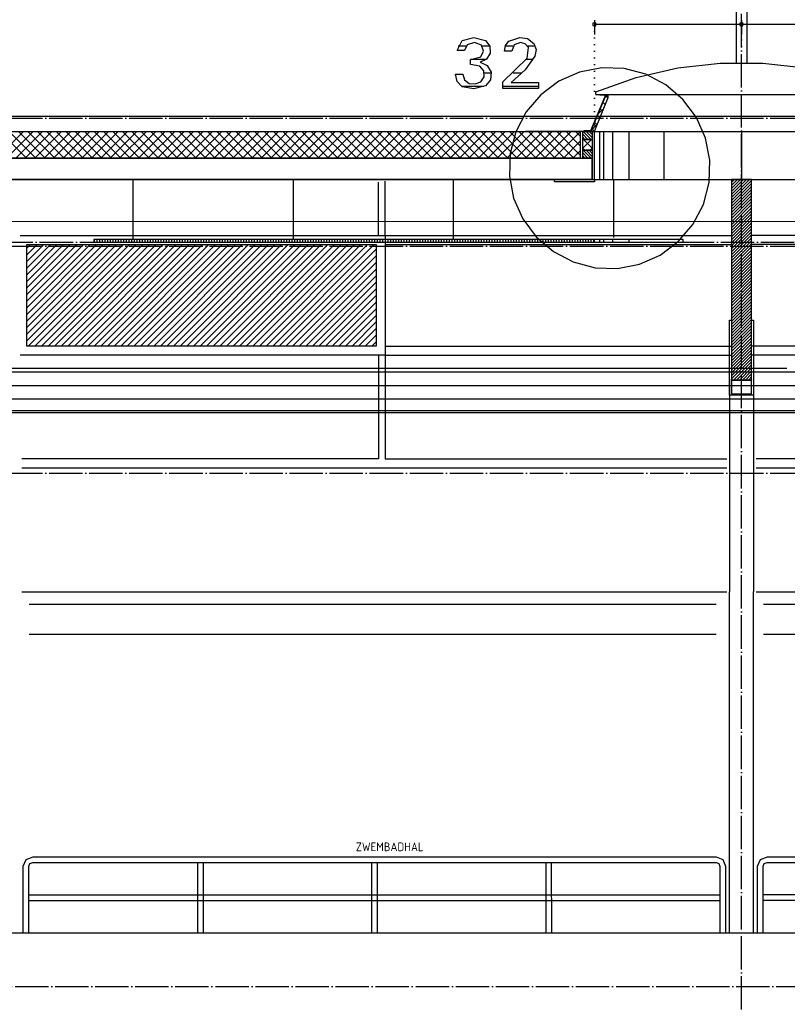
# Model space of a CAD drawing. Extents: x -37450 to 20409, y -12428 to 23550.
# Tile 42 of 55: x -8294 to -2545, y 10764 to 18134. Entities that reach past the tile are written whole.
import ezdxf

# ---------------------------------------------------------------- set-up
doc = ezdxf.new("R2010")
doc.units = 0
doc.header["$MEASUREMENT"] = 0
for name, pattern in [('DASHDOT', [300, 250, -25, 0, -25]), ('DASHED', [75, 50, -25]), ('DOT', [50, 0, -50])]:
    doc.linetypes.add(name, pattern=pattern)
for name, color, linetype in [('LAYER01', 7, 'CONTINUOUS'), ('LAYER05', 7, 'CONTINUOUS'), ('LAYER107', 2, 'DOT'), ('LAYER27', 1, 'CONTINUOUS'), ('LAYER28', 1, 'CONTINUOUS'), ('LAYER31', 3, 'CONTINUOUS'), ('LAYER37', 3, 'CONTINUOUS'), ('LAYER47', 2, 'CONTINUOUS'), ('LAYER49', 2, 'CONTINUOUS'), ('LAYER52', 7, 'DASHED'), ('LAYER56', 2, 'DASHED')]:
    doc.layers.add(name, color=color, linetype=linetype)
doc.styles.get("Standard").update_dxf_attribs({"font": 'isocp.shx'})

msp = doc.modelspace()

# ---------------------------------------------------------------- linework, layer by layer
at = {"layer": 'LAYER01', "color": 1, "linetype": 'DASHDOT'}
for p, q in [((-2887.8151, 8323.49855), (-2887.8151, 21985.49955)), ((-34182.81555, 17396.49965), (20409.1873, 17396.49965)), ((-34182.81555, 16938.49945), (20409.1873, 16938.49945)), ((-34182.81555, 16439.0625), (20409.1873, 16439.0625)), ((-32152.81675, 16467.5003), (20409.1873, 16467.5003)), ((-34182.81555, 14739.4989), (20409.1873, 14739.4989)), ((-33537.8174, 10896.49965), (20409.1873, 10896.49965))]:
    msp.add_line(p, q, dxfattribs=at)
at = {"layer": 'LAYER01', "color": 1, "linetype": 'Continuous'}
for p, q in [((-19564.25325, 17410.40955), (13634.75035, 17410.40955)), ((-19244.81505, 17296.875), (-4095.2526, 17296.875)), ((-4095.2526, 17296.875), (-4095.2526, 17096.875)), ((-4077.25065, 17296.875), (-4095.2526, 17296.875)), ((-4095.2526, 17296.875), (-4095.2526, 17096.8445)), ((-4077.25065, 17096.875), (-4077.25065, 17296.875)), ((-4006.25265, 17296.875), (-4006.25265, 16938.49945)), ((-3988.25075, 17296.875), (-4006.25265, 17296.875)), ((-3988.25075, 16938.49945), (-3988.25075, 17296.875)), ((-4077.25065, 17155.8731), (-4077.25065, 17237.8769)), ((-4077.25065, 17237.8769), (-4006.25265, 17237.8769)), ((-4006.25265, 17237.8769), (-4006.25265, 17155.8731)), ((-4006.25265, 17155.8731), (-4077.25065, 17155.8731)), ((-4095.2526, 17096.8445), (-19244.81505, 17096.8445)), ((-4095.2526, 17096.875), (-4077.25065, 17096.875)), ((-3988.25075, 16938.49945), (-3988.25075, 17096.875)), ((-7444.37715, 16487.50155), (-7444.37715, 16934.877)), ((-6244.37715, 16487.50155), (-6244.37715, 16934.877)), ((-5607.81515, 16517.49725), (-5607.81515, 16916.8747)), ((-5557.8148, 16517.49725), (-5557.8148, 16925.87585)), ((-5044.37675, 16487.50155), (-5044.37675, 16934.877)), ((-4288.2515, 16938.49945), (-3988.25075, 16938.49945)), ((-4288.2515, 16920.5017), (-4288.2515, 16938.49945)), ((-3988.25075, 16920.5017), (-4288.2515, 16920.5017)), ((-4006.25265, 16938.49945), (-3988.25075, 16938.49945)), ((-3988.25075, 16938.49945), (-3988.25075, 16920.5017)), ((-3844.37635, 16502.90525), (-3844.37635, 16938.49945)), ((-2812.81375, 16938.49945), (-2962.81415, 16938.49945)), ((-2962.81415, 16938.49945), (-2962.81415, 15436.1252)), ((-2812.81375, 15436.1252), (-2812.81375, 16938.49945)), ((-8290.9401, 16517.49725), (-5557.8148, 16517.49725)), ((-5557.8148, 16517.49725), (-5557.8148, 15623.49855)), ((-5557.8148, 16517.49725), (-2962.81415, 16517.49725)), ((-217.81295, 16517.49725), (-2812.81375, 16517.49725)), ((-7688.8138, 16487.50155), (-7737.81435, 16487.50155)), ((-7737.81435, 16487.50155), (-7737.81435, 16467.5003)), ((-7737.81435, 16467.5003), (-3994.37675, 16467.5003)), ((-3994.37675, 16487.50155), (-7688.8138, 16487.50155)), ((-5557.8148, 16450.49745), (-2962.81415, 16450.49745)), ((-3994.37675, 16467.5003), (-3994.37675, 16487.50155)), ((-3325.81405, 16487.50155), (-3992.37745, 16487.50155)), ((-3992.37745, 16487.50155), (-3992.37745, 16467.5003)), ((-3992.37745, 16467.5003), (-3325.81405, 16467.5003)), ((-3325.81405, 16467.5003), (-3325.81405, 16487.50155)), ((-217.81295, 16450.49745), (-2812.81375, 16450.49745)), ((-2977.81485, 15334.1263), (-2977.81485, 15884.12475)), ((-2977.81485, 15884.12475), (-2962.81415, 15884.12475)), ((-2962.81415, 15884.12475), (-2962.81415, 15334.1263)), ((-2812.81375, 15334.1263), (-2812.81375, 15884.12475)), ((-2812.81375, 15884.12475), (-2797.81305, 15884.12475)), ((-2797.81305, 15884.12475), (-2797.81305, 15322.12675)), ((-5557.8148, 15690.49835), (-2962.81415, 15690.49835)), ((-217.81295, 15690.49835), (-2812.81375, 15690.49835)), ((-5557.8148, 15623.49855), (-8290.9401, 15623.49855)), ((-5607.81515, 15623.49855), (-5607.81515, 14846.50115)), ((-5607.81515, 15623.49855), (-5607.81515, 14846.50115)), ((-5557.8148, 15623.49855), (-5557.8148, 14846.50115)), ((-5557.8148, 15623.49855), (-2962.81415, 15623.49855)), ((-5557.8148, 15623.49855), (-5557.8148, 14846.50115)), ((-217.81295, 15623.49855), (-2812.81375, 15623.49855)), ((-2962.81415, 15436.1252), (-2887.8151, 15436.1252)), ((-2962.81415, 15436.1252), (-2962.81415, 15334.1263)), ((-2812.81375, 15436.1252), (-2962.81415, 15436.1252)), ((-2887.8151, 15436.1252), (-2812.81375, 15436.1252)), ((-2812.81375, 15334.1263), (-2812.81375, 15436.1252)), ((-2977.81485, 15322.12675), (-2977.81485, 15334.1263)), ((-2962.81415, 15334.1263), (-2812.81375, 15334.1263)), ((-2962.81415, 15334.1263), (-2812.81375, 15334.1263)), ((-2797.81305, 15322.12675), (-2977.81485, 15322.12675)), ((-5607.81515, 14846.50115), (-8278.2524, 14846.50115)), ((-5607.81515, 14846.50115), (-8278.2524, 14846.50115)), ((-5557.8148, 14846.50115), (-2997.3755, 14846.50115)), ((-5557.8148, 14846.50115), (-2997.3755, 14846.50115)), ((-162.81505, 14846.50115), (-2778.2524, 14846.50115)), ((-217.81295, 14846.50115), (-2778.2524, 14846.50115)), ((-217.81295, 14846.50115), (-2778.2524, 14846.50115)), ((-8278.2524, 14779.50135), (-2997.3755, 14779.50135)), ((-2778.2524, 14779.50135), (2502.6249, 14779.50135)), ((-8278.2524, 13851.87685), (-2997.3755, 13851.87685)), ((-2778.2524, 13851.87685), (2502.6249, 13851.87685)), ((9542.1875, 11296.5004), (-19447.81495, 11296.5004))]:
    msp.add_line(p, q, dxfattribs=at)
at = {"layer": 'LAYER01', "color": 5, "linetype": 'Continuous'}
for p, q in [((-8464.7812, 17096.8445), (-8264.74915, 17296.875)), ((-8244.28255, 17096.8445), (-8444.31535, 17296.875)), ((-8394.0674, 17096.8445), (-8194.0399, 17296.875)), ((-8173.57405, 17096.8445), (-8373.6038, 17296.875)), ((-8323.3589, 17096.8445), (-8123.3261, 17296.875)), ((-8102.86255, 17096.8445), (-8302.89305, 17296.875)), ((-8252.6474, 17096.8445), (-8052.61765, 17296.875)), ((-8032.15105, 17096.8445), (-8232.18155, 17296.875)), ((-8181.93895, 17096.8445), (-7981.90385, 17296.875)), ((-7961.44255, 17096.8445), (-8161.47005, 17296.875)), ((-8111.22515, 17096.8445), (-7911.19535, 17296.875)), ((-7890.73105, 17096.8445), (-8090.76155, 17296.875)), ((-8040.51665, 17096.8445), (-7840.48385, 17296.875)), ((-7820.0203, 17096.8445), (-8020.05005, 17296.875)), ((-7969.80285, 17096.8445), (-7769.7754, 17296.875)), ((-7749.3088, 17096.8445), (-7949.3393, 17296.875)), ((-7899.0944, 17096.8445), (-7699.0616, 17296.875)), ((-7678.598, 17096.8445), (-7878.6278, 17296.875)), ((-7828.38285, 17096.8445), (-7628.35235, 17296.875)), ((-7607.8888, 17096.8445), (-7807.91625, 17296.875)), ((-7757.6744, 17096.8445), (-7557.6416, 17296.875)), ((-7537.17805, 17096.8445), (-7737.2078, 17296.875)), ((-7686.9606, 17096.8445), (-7486.9301, 17296.875)), ((-7466.4665, 17096.8445), (-7666.4963, 17296.875)), ((-7616.25135, 17096.8445), (-7416.21855, 17296.875)), ((-7395.755, 17096.8445), (-7595.7855, 17296.875)), ((-7545.5406, 17096.8445), (-7345.5101, 17296.875)), ((-7325.04425, 17096.8445), (-7525.074, 17296.875)), ((-7474.8291, 17096.8445), (-7274.80165, 17296.875)), ((-7254.335, 17096.8445), (-7454.36555, 17296.875)), ((-7404.1176, 17096.8445), (-7204.08785, 17296.875)), ((-7183.62425, 17096.8445), (-7383.654, 17296.875)), ((-7333.4091, 17096.8445), (-7133.3786, 17296.875)), ((-7112.91275, 17096.8445), (-7312.94325, 17296.875)), ((-7262.6953, 17096.8445), (-7062.66785, 17296.875)), ((-7042.20125, 17096.8445), (-7242.23175, 17296.875)), ((-7191.98685, 17096.8445), (-6991.95635, 17296.875)), ((-6971.49275, 17096.8445), (-7171.52025, 17296.875)), ((-7121.27535, 17096.8445), (-6921.24555, 17296.875)), ((-6900.78125, 17096.8445), (-7100.81175, 17296.875)), ((-7050.56685, 17096.8445), (-6850.53635, 17296.875)), ((-6830.0705, 17096.8445), (-7030.10025, 17296.875)), ((-6979.85765, 17096.8445), (-6779.82255, 17296.875)), ((-6759.359, 17096.8445), (-6959.3895, 17296.875)), ((-6909.14385, 17096.8445), (-6709.11405, 17296.875)), ((-6688.6482, 17096.8445), (-6888.678, 17296.875)), ((-6838.43535, 17096.8445), (-6638.40255, 17296.875)), ((-6617.939, 17096.8445), (-6817.9695, 17296.875)), ((-6767.72155, 17096.8445), (-6567.6941, 17296.875)), ((-6547.22825, 17096.8445), (-6747.258, 17296.875)), ((-6697.0131, 17096.8445), (-6496.9803, 17296.875)), ((-6476.5167, 17096.8445), (-6676.5465, 17296.875)), ((-6626.30155, 17096.8445), (-6426.2718, 17296.875)), ((-6405.8052, 17096.8445), (-6605.8357, 17296.875)), ((-6555.5931, 17096.8445), (-6355.558, 17296.875)), ((-6335.09675, 17096.8445), (-6535.1242, 17296.875)), ((-6484.8793, 17096.8445), (-6284.84915, 17296.875)), ((-6264.3852, 17096.8445), (-6464.41575, 17296.875)), ((-6414.17085, 17096.8445), (-6214.13805, 17296.875)), ((-6193.6741, 17096.8445), (-6393.7042, 17296.875)), ((-6343.4593, 17096.8445), (-6143.4292, 17296.875)), ((-6122.96295, 17096.8445), (-6322.9931, 17296.875)), ((-6272.7482, 17096.8445), (-6072.7154, 17296.875)), ((-6052.2518, 17096.8445), (-6252.28425, 17296.875)), ((-6202.03665, 17096.8445), (-6002.00655, 17296.875)), ((-5981.54295, 17096.8445), (-6181.5731, 17296.875)), ((-6131.3282, 17096.8445), (-5931.29805, 17296.875)), ((-5910.83185, 17096.8445), (-6110.86195, 17296.875)), ((-6060.6144, 17096.8445), (-5860.58655, 17296.875)), ((-5840.1203, 17096.8445), (-6040.15045, 17296.875)), ((-5989.90555, 17096.8445), (-5789.8754, 17296.875)), ((-5769.41185, 17096.8445), (-5969.4393, 17296.875)), ((-5919.1944, 17096.8445), (-5719.1643, 17296.875)), ((-5698.70035, 17096.8445), (-5898.7282, 17296.875)), ((-5848.48555, 17096.8445), (-5648.45545, 17296.875)), ((-5627.9892, 17096.8445), (-5828.01935, 17296.875)), ((-5777.77175, 17096.8445), (-5577.7416, 17296.875)), ((-5557.27805, 17096.8445), (-5757.3082, 17296.875)), ((-5707.0633, 17096.8445), (-5507.03315, 17296.875)), ((-5486.56695, 17096.8445), (-5686.59705, 17296.875)), ((-5636.3495, 17096.8445), (-5436.32165, 17296.875)), ((-5415.8554, 17096.8445), (-5615.8882, 17296.875)), ((-5565.64065, 17096.8445), (-5365.6128, 17296.875)), ((-5345.14695, 17096.8445), (-5545.1771, 17296.875)), ((-5494.9295, 17096.8445), (-5294.89935, 17296.875)), ((-5274.4354, 17096.8445), (-5474.46555, 17296.875)), ((-5424.22065, 17096.8445), (-5224.1905, 17296.875)), ((-5203.7243, 17096.8445), (-5403.75445, 17296.875)), ((-5353.50685, 17096.8445), (-5153.4767, 17296.875)), ((-5133.01315, 17096.8445), (-5333.0433, 17296.875)), ((-5282.7984, 17096.8445), (-5082.76785, 17296.875)), ((-5062.3043, 17096.8445), (-5262.33445, 17296.875)), ((-5212.08955, 17096.8445), (-5012.05675, 17296.875)), ((-4991.59315, 17096.8445), (-5191.6233, 17296.875)), ((-5141.37575, 17096.8445), (-4941.3479, 17296.875)), ((-4920.88205, 17096.8445), (-5120.91215, 17296.875)), ((-5070.6669, 17096.8445), (-4870.63445, 17296.875)), ((-4850.1705, 17096.8445), (-5050.20065, 17296.875)), ((-4999.95575, 17096.8445), (-4799.9256, 17296.875)), ((-4779.46205, 17096.8445), (-4979.4895, 17296.875)), ((-4929.2469, 17096.8445), (-4729.2145, 17296.875)), ((-4708.75055, 17096.8445), (-4908.78065, 17296.875)), ((-4858.5331, 17096.8445), (-4658.50295, 17296.875)), ((-4638.0394, 17096.8445), (-4838.06955, 17296.875)), ((-4787.82465, 17096.8445), (-4587.7918, 17296.875)), ((-4567.32825, 17096.8445), (-4767.3584, 17296.875)), ((-4717.1131, 17096.8445), (-4517.083, 17296.875)), ((-4496.61715, 17096.8445), (-4696.64725, 17296.875)), ((-4646.402, 17096.8445), (-4446.3745, 17296.875)), ((-4425.9083, 17096.8445), (-4625.9384, 17296.875)), ((-4575.69085, 17096.8445), (-4375.6607, 17296.875)), ((-4355.19715, 17096.8445), (-4555.2273, 17296.875)), ((-4504.982, 17096.8445), (-4304.95185, 17296.875)), ((-4284.48565, 17096.8445), (-4484.51575, 17296.875)), ((-4434.2682, 17096.8445), (-4234.2407, 17296.875)), ((-4213.7745, 17096.8445), (-4413.80465, 17296.875)), ((-4363.5597, 17096.8445), (-4163.5296, 17296.875)), ((-4143.06565, 17096.8445), (-4343.0958, 17296.875)), ((-4292.8482, 17096.8445), (-4095.2526, 17294.4412)), ((-4095.2526, 17119.7464), (-4272.38465, 17296.875)), ((-4095.2526, 17190.4526), (-4201.6735, 17296.875)), ((-4095.2526, 17261.16335), (-4130.96235, 17296.875)), ((-4002.2518, 17296.875), (-1784.25235, 17296.875)), ((-3951.37595, 17292.8772), (-3951.37595, 16938.49945)), ((-3921.3768, 17292.8772), (-3921.3768, 16938.49945)), ((-3855.37645, 17292.8772), (-3855.37645, 16938.49945)), ((-3732.3765, 17292.8772), (-3732.3765, 16938.49945)), ((-3469.37675, 17292.8772), (-3469.37675, 16938.49945)), ((-2887.8151, 17292.8772), (-2887.8151, 16938.49945)), ((-4222.13975, 17096.8445), (-4095.2526, 17223.72895)), ((-4077.25065, 17171.0205), (-4010.39695, 17237.8769)), ((-4060.66895, 17155.8731), (-4077.25065, 17172.45485)), ((-4006.25265, 17172.1634), (-4071.96615, 17237.8769)), ((-4151.42595, 17096.8445), (-4095.2526, 17153.0182)), ((-4021.68885, 17155.8731), (-4006.25265, 17171.31195)), ((-3988.25075, 16938.49945), (-1788.25055, 16938.49945)), ((-2827.04755, 16938.50405), (-2962.81415, 16802.73285)), ((-2917.55695, 16938.49945), (-2962.81415, 16893.24645)), ((-2872.30225, 16938.49945), (-2962.81415, 16847.9904)), ((-2812.8113, 16930.1117), (-2962.81415, 16780.10865)), ((-2812.8113, 16907.4829), (-2962.81415, 16757.47985)), ((-2812.8113, 16884.85415), (-2962.81415, 16734.8526)), ((-2940.18805, 16938.49945), (-2962.81165, 16915.87525)), ((-2894.93085, 16938.49945), (-2962.81165, 16870.6192)), ((-2849.67615, 16938.49945), (-2962.81165, 16825.3662)), ((-2812.81375, 16839.5981), (-2962.81415, 16689.5996)), ((-2812.8113, 16862.23145), (-2962.81165, 16712.2284)), ((-2812.8113, 16816.9739), (-2962.81165, 16666.97085)), ((-2812.81375, 16794.3451), (-2962.81415, 16644.34205)), ((-2812.8113, 16771.7163), (-2962.81415, 16621.71935)), ((-2812.81375, 16749.0875), (-2962.81415, 16599.086)), ((-2812.8113, 16726.46485), (-2962.81415, 16576.4618)), ((-2812.81375, 16681.2073), (-2962.81415, 16531.2042)), ((-2812.8113, 16703.83605), (-2962.81165, 16553.8376)), ((-2812.8113, 16658.58305), (-2962.81165, 16508.58155)), ((12827.1866, 16627.49785), (-18677.81525, 16618.5028)), ((-2812.81375, 16635.9497), (-2962.81415, 16485.95275)), ((-2812.81375, 16590.69825), (-2962.81415, 16440.6952)), ((-2812.8113, 16613.32705), (-2962.81165, 16463.32395)), ((-2812.8113, 16568.06945), (-2962.81415, 16418.071)), ((-2812.81375, 16545.44065), (-2962.81415, 16395.44375)), ((-2812.81375, 16522.81645), (-2962.81415, 16372.81495)), ((-7734.3773, 16467.5003), (-7734.3773, 16487.50155)), ((-7714.37605, 16467.5003), (-7714.37605, 16487.50155)), ((-7694.3779, 16467.5003), (-7694.3779, 16487.50155)), ((-7674.3767, 16467.5003), (-7674.3767, 16487.50155)), ((-7654.37545, 16467.5003), (-7654.37545, 16487.50155)), ((-7634.3773, 16467.5003), (-7634.3773, 16487.50155)), ((-7614.37605, 16467.5003), (-7614.37605, 16487.50155)), ((-7594.3779, 16467.5003), (-7594.3779, 16487.50155)), ((-7574.3767, 16467.5003), (-7574.3767, 16487.50155)), ((-7554.37545, 16467.5003), (-7554.37545, 16487.50155)), ((-7534.3773, 16467.5003), (-7534.3773, 16487.50155)), ((-7514.37605, 16467.5003), (-7514.37605, 16487.50155)), ((-7494.37715, 16467.5003), (-7494.37715, 16487.50155)), ((-7474.3767, 16467.5003), (-7474.3767, 16487.50155)), ((-7454.37775, 16467.5003), (-7454.37775, 16487.50155)), ((-7434.37655, 16467.5003), (-7434.37655, 16487.50155)), ((-7414.37605, 16467.5003), (-7414.37605, 16487.50155)), ((-7394.37715, 16467.5003), (-7394.37715, 16487.50155)), ((-7374.3759, 16467.5003), (-7374.3759, 16487.50155)), ((-7354.37775, 16467.5003), (-7354.37775, 16487.50155)), ((-7334.37655, 16467.5003), (-7334.37655, 16487.50155)), ((-7314.3753, 16467.5003), (-7314.3753, 16487.50155)), ((-7294.37715, 16467.5003), (-7294.37715, 16487.50155)), ((-7274.3759, 16467.5003), (-7274.3759, 16487.50155)), ((-7254.377, 16467.5003), (-7254.377, 16487.50155)), ((-7234.37655, 16467.5003), (-7234.37655, 16487.50155)), ((-7214.3776, 16467.5003), (-7214.3776, 16487.50155)), ((-7194.37635, 16467.5003), (-7194.37635, 16487.50155)), ((-7174.3759, 16467.5003), (-7174.3759, 16487.50155)), ((-7154.377, 16467.5003), (-7154.377, 16487.50155)), ((-7134.37575, 16467.5003), (-7134.37575, 16487.50155)), ((-7114.3776, 16467.5003), (-7114.3776, 16487.50155)), ((-7094.37635, 16467.5003), (-7094.37635, 16487.50155)), ((-7074.37515, 16467.5003), (-7074.37515, 16487.50155)), ((-7054.377, 16467.5003), (-7054.377, 16487.50155)), ((-7034.37575, 16467.5003), (-7034.37575, 16487.50155)), ((-7014.3776, 16467.5003), (-7014.3776, 16487.50155)), ((-6994.37635, 16467.5003), (-6994.37635, 16487.50155)), ((-6974.37745, 16467.5003), (-6974.37745, 16487.50155)), ((-6954.377, 16467.5003), (-6954.377, 16487.50155)), ((-6934.37575, 16467.5003), (-6934.37575, 16487.50155)), ((-6914.37685, 16467.5003), (-6914.37685, 16487.50155)), ((-6894.3756, 16467.5003), (-6894.3756, 16487.50155)), ((-6874.37745, 16467.5003), (-6874.37745, 16487.50155)), ((-6854.3762, 16467.5003), (-6854.3762, 16487.50155)), ((-6834.375, 16467.5003), (-6834.375, 16487.50155)), ((-6814.37685, 16467.5003), (-6814.37685, 16487.50155)), ((-6794.3756, 16467.5003), (-6794.3756, 16487.50155)), ((-6774.37745, 16467.5003), (-6774.37745, 16487.50155)), ((-6754.3762, 16467.5003), (-6754.3762, 16487.50155)), ((-6734.3773, 16467.5003), (-6734.3773, 16487.50155)), ((-6714.37685, 16467.5003), (-6714.37685, 16487.50155)), ((-6694.3756, 16467.5003), (-6694.3756, 16487.50155)), ((-6674.3767, 16467.5003), (-6674.3767, 16487.50155)), ((-6654.3762, 16467.5003), (-6654.3762, 16487.50155)), ((-6634.3773, 16467.5003), (-6634.3773, 16487.50155)), ((-6614.37605, 16467.5003), (-6614.37605, 16487.50155)), ((-6594.3756, 16467.5003), (-6594.3756, 16487.50155)), ((-6574.3767, 16467.5003), (-6574.3767, 16487.50155)), ((-6554.37545, 16467.5003), (-6554.37545, 16487.50155)), ((-6534.3773, 16467.5003), (-6534.3773, 16487.50155)), ((-6514.37605, 16467.5003), (-6514.37605, 16487.50155)), ((-6494.3779, 16467.5003), (-6494.3779, 16487.50155)), ((-6474.3767, 16467.5003), (-6474.3767, 16487.50155)), ((-6454.37545, 16467.5003), (-6454.37545, 16487.50155)), ((-6434.37655, 16467.5003), (-6434.37655, 16487.50155)), ((-6414.37605, 16467.5003), (-6414.37605, 16487.50155)), ((-6394.37715, 16467.5003), (-6394.37715, 16487.50155)), ((-6374.3763, 16467.5003), (-6374.3763, 16487.50155)), ((-6354.37775, 16467.5003), (-6354.37775, 16487.50155)), ((-6334.37655, 16467.5003), (-6334.37655, 16487.50155)), ((-6314.3757, 16467.5003), (-6314.3757, 16487.50155)), ((-6294.37715, 16467.5003), (-6294.37715, 16487.50155)), ((-6274.3759, 16467.5003), (-6274.3759, 16487.50155)), ((-6254.37735, 16467.5003), (-6254.37735, 16487.50155)), ((-6234.37655, 16467.5003), (-6234.37655, 16487.50155)), ((-6214.3753, 16467.5003), (-6214.3753, 16487.50155)), ((-6194.37675, 16467.5003), (-6194.37675, 16487.50155)), ((-6174.3759, 16467.5003), (-6174.3759, 16487.50155)), ((-6154.37735, 16467.5003), (-6154.37735, 16487.50155)), ((-6134.37615, 16467.5003), (-6134.37615, 16487.50155)), ((-6114.3776, 16467.5003), (-6114.3776, 16487.50155)), ((-6094.37675, 16467.5003), (-6094.37675, 16487.50155)), ((-6074.37555, 16467.5003), (-6074.37555, 16487.50155)), ((-6054.377, 16467.5003), (-6054.377, 16487.50155)), ((-6034.37615, 16467.5003), (-6034.37615, 16487.50155)), ((-6014.3776, 16467.5003), (-6014.3776, 16487.50155)), ((-5994.37635, 16467.5003), (-5994.37635, 16487.50155)), ((-5974.37515, 16467.5003), (-5974.37515, 16487.50155)), ((-5954.3766, 16467.5003), (-5954.3766, 16487.50155)), ((-5934.37575, 16467.5003), (-5934.37575, 16487.50155)), ((-5914.3772, 16467.5003), (-5914.3772, 16487.50155)), ((-5894.376, 16467.5003), (-5894.376, 16487.50155)), ((-5874.37745, 16467.5003), (-5874.37745, 16487.50155)), ((-5854.3766, 16467.5003), (-5854.3766, 16487.50155)), ((-5834.3754, 16467.5003), (-5834.3754, 16487.50155)), ((-5814.37685, 16467.5003), (-5814.37685, 16487.50155)), ((-5794.376, 16467.5003), (-5794.376, 16487.50155)), ((-5774.37745, 16467.5003), (-5774.37745, 16487.50155)), ((-5754.3762, 16467.5003), (-5754.3762, 16487.50155)), ((-5734.3754, 16467.5003), (-5734.3754, 16487.50155)), ((-5714.37685, 16467.5003), (-5714.37685, 16487.50155)), ((-5694.3756, 16467.5003), (-5694.3756, 16487.50155)), ((-5674.37705, 16467.5003), (-5674.37705, 16487.50155)), ((-5654.3762, 16467.5003), (-5654.3762, 16487.50155)), ((-5634.37765, 16467.5003), (-5634.37765, 16487.50155)), ((-5614.37645, 16467.5003), (-5614.37645, 16487.50155)), ((-5594.3756, 16467.5003), (-5594.3756, 16487.50155)), ((-5574.37705, 16467.5003), (-5574.37705, 16487.50155)), ((-5554.37585, 16467.5003), (-5554.37585, 16487.50155)), ((-5534.3773, 16467.5003), (-5534.3773, 16487.50155)), ((-5514.37605, 16467.5003), (-5514.37605, 16487.50155)), ((-5494.37525, 16467.5003), (-5494.37525, 16487.50155)), ((-5474.3767, 16467.5003), (-5474.3767, 16487.50155)), ((-5454.37545, 16467.5003), (-5454.37545, 16487.50155)), ((-5434.3769, 16467.5003), (-5434.3769, 16487.50155)), ((-5414.37605, 16467.5003), (-5414.37605, 16487.50155)), ((-5394.3775, 16467.5003), (-5394.3775, 16487.50155)), ((-5374.3763, 16467.5003), (-5374.3763, 16487.50155)), ((-5354.37545, 16467.5003), (-5354.37545, 16487.50155)), ((-5334.3769, 16467.5003), (-5334.3769, 16487.50155)), ((-5314.3757, 16467.5003), (-5314.3757, 16487.50155)), ((-5294.37715, 16467.5003), (-5294.37715, 16487.50155)), ((-5274.3763, 16467.5003), (-5274.3763, 16487.50155)), ((-5254.3751, 16467.5003), (-5254.3751, 16487.50155)), ((-5234.37655, 16467.5003), (-5234.37655, 16487.50155)), ((-5214.3757, 16467.5003), (-5214.3757, 16487.50155)), ((-5194.37715, 16467.5003), (-5194.37715, 16487.50155)), ((-5174.3759, 16467.5003), (-5174.3759, 16487.50155)), ((-5154.37735, 16467.5003), (-5154.37735, 16487.50155)), ((-5134.37655, 16467.5003), (-5134.37655, 16487.50155)), ((-5114.3753, 16467.5003), (-5114.3753, 16487.50155)), ((-5094.37675, 16467.5003), (-5094.37675, 16487.50155)), ((-5074.3759, 16467.5003), (-5074.3759, 16487.50155)), ((-5054.377, 16467.5003), (-5054.377, 16487.50155)), ((-5034.37615, 16467.5003), (-5034.37615, 16487.50155)), ((-5014.3776, 16467.5003), (-5014.3776, 16487.50155)), ((-4994.37635, 16467.5003), (-4994.37635, 16487.50155)), ((-4974.37555, 16467.5003), (-4974.37555, 16487.50155)), ((-4954.377, 16467.5003), (-4954.377, 16487.50155)), ((-4934.37575, 16467.5003), (-4934.37575, 16487.50155)), ((-4914.3772, 16467.5003), (-4914.3772, 16487.50155)), ((-4894.37635, 16467.5003), (-4894.37635, 16487.50155)), ((-4874.37515, 16467.5003), (-4874.37515, 16487.50155)), ((-4854.3766, 16467.5003), (-4854.3766, 16487.50155)), ((-4834.37575, 16467.5003), (-4834.37575, 16487.50155)), ((-4814.3772, 16467.5003), (-4814.3772, 16487.50155)), ((-4794.376, 16467.5003), (-4794.376, 16487.50155)), ((-4774.37745, 16467.5003), (-4774.37745, 16487.50155)), ((-4754.3766, 16467.5003), (-4754.3766, 16487.50155)), ((-4734.3754, 16467.5003), (-4734.3754, 16487.50155)), ((-4714.37685, 16467.5003), (-4714.37685, 16487.50155)), ((-4694.376, 16467.5003), (-4694.376, 16487.50155)), ((-4674.37745, 16467.5003), (-4674.37745, 16487.50155)), ((-4654.3762, 16467.5003), (-4654.3762, 16487.50155)), ((-4634.3754, 16467.5003), (-4634.3754, 16487.50155)), ((-4614.37685, 16467.5003), (-4614.37685, 16487.50155)), ((-4594.3756, 16467.5003), (-4594.3756, 16487.50155)), ((-4574.37705, 16467.5003), (-4574.37705, 16487.50155)), ((-4554.37585, 16467.5003), (-4554.37585, 16487.50155)), ((-4534.3773, 16467.5003), (-4534.3773, 16487.50155)), ((-4514.37645, 16467.5003), (-4514.37645, 16487.50155)), ((-4494.37525, 16467.5003), (-4494.37525, 16487.50155)), ((-4474.3767, 16467.5003), (-4474.3767, 16487.50155)), ((-4454.37585, 16467.5003), (-4454.37585, 16487.50155)), ((-4434.3773, 16467.5003), (-4434.3773, 16487.50155)), ((-4414.37605, 16467.5003), (-4414.37605, 16487.50155)), ((-4394.37525, 16467.5003), (-4394.37525, 16487.50155)), ((-4374.3767, 16467.5003), (-4374.3767, 16487.50155)), ((-4354.37545, 16467.5003), (-4354.37545, 16487.50155)), ((-4334.3769, 16467.5003), (-4334.3769, 16487.50155)), ((-4314.37605, 16467.5003), (-4314.37605, 16487.50155)), ((-4294.3775, 16467.5003), (-4294.3775, 16487.50155)), ((-4274.3763, 16467.5003), (-4274.3763, 16487.50155)), ((-4254.37545, 16467.5003), (-4254.37545, 16487.50155)), ((-4234.3769, 16467.5003), (-4234.3769, 16487.50155)), ((-4214.3757, 16467.5003), (-4214.3757, 16487.50155)), ((-4194.37715, 16467.5003), (-4194.37715, 16487.50155)), ((-4174.3763, 16467.5003), (-4174.3763, 16487.50155)), ((-4154.3751, 16467.5003), (-4154.3751, 16487.50155)), ((-4134.37655, 16467.5003), (-4134.37655, 16487.50155)), ((-4114.3753, 16467.5003), (-4114.3753, 16487.50155)), ((-4094.37675, 16467.5003), (-4094.37675, 16487.50155)), ((-4074.3759, 16467.5003), (-4074.3759, 16487.50155)), ((-4054.37735, 16467.5003), (-4054.37735, 16487.50155)), ((-4034.37615, 16467.5003), (-4034.37615, 16487.50155)), ((-4014.3753, 16467.5003), (-4014.3753, 16487.50155)), ((-3951.37595, 16487.50155), (-3951.37595, 16467.5003)), ((-3921.3768, 16487.50155), (-3921.3768, 16467.5003)), ((-3855.37645, 16487.50155), (-3855.37645, 16467.5003)), ((-3732.3765, 16487.50155), (-3732.3765, 16467.5003)), ((-2812.81375, 16477.5604), (-2962.81415, 16327.55735)), ((-2812.8113, 16500.1892), (-2962.81165, 16350.19075)), ((-2812.8113, 16454.9362), (-2962.81165, 16304.93315)), ((-2812.81375, 16432.30285), (-2962.81415, 16282.3044)), ((-2812.8113, 16409.67865), (-2962.81415, 16259.6771)), ((-2812.81375, 16387.0514), (-2962.81415, 16237.04835)), ((-2812.81375, 16364.4226), (-2962.81415, 16214.42415)), ((-2812.81375, 16319.1696), (-2962.81415, 16169.16655)), ((-2812.8113, 16341.7984), (-2962.81165, 16191.79535)), ((-2812.8113, 16296.54085), (-2962.81165, 16146.5439)), ((-2812.81375, 16273.91205), (-2962.81415, 16123.9105)), ((-2812.8113, 16251.28935), (-2962.81415, 16101.2863)), ((-2812.81375, 16228.6606), (-2962.81415, 16078.65755)), ((-2812.81375, 16183.403), (-2962.8166, 16033.39995)), ((-2812.8113, 16206.0318), (-2962.81415, 16056.02875)), ((-2812.81375, 16160.77425), (-2962.81415, 16010.7773)), ((-2812.81375, 16115.52275), (-2962.81415, 15965.5197)), ((-2812.8113, 16092.894), (-2962.81415, 15942.8955)), ((-2812.81375, 16070.2652), (-2962.81415, 15920.2667)), ((-2812.8113, 16138.15155), (-2962.81165, 15988.1485)), ((-2812.81375, 16025.01375), (-2962.8166, 15875.0107)), ((-2812.8113, 16047.641), (-2962.81415, 15897.63945)), ((-2812.81375, 16002.38495), (-2962.81415, 15852.3819)), ((-2812.81375, 15957.1274), (-2962.81415, 15807.1289)), ((-2812.8113, 15934.50315), (-2962.81415, 15784.50165)), ((-2812.81375, 15979.75615), (-2962.81165, 15829.7577)), ((-2812.81375, 15866.61835), (-2962.8166, 15716.61985)), ((-2812.81375, 15911.8759), (-2962.81415, 15761.87285)), ((-2812.8113, 15889.24715), (-2962.81415, 15739.24865)), ((-2812.81375, 15821.36535), (-2962.8166, 15671.3623)), ((-2812.81375, 15843.99415), (-2962.81415, 15693.9911)), ((-2812.81375, 15798.73655), (-2962.81415, 15648.73505)), ((-2812.8113, 15776.1139), (-2962.81165, 15626.11085)), ((-2812.81375, 15753.4851), (-2962.81415, 15603.48205)), ((-2812.8113, 15730.8563), (-2962.81415, 15580.85325)), ((-2812.81375, 15708.22755), (-2962.81415, 15558.2245)), ((-2812.81375, 15662.96995), (-2962.8166, 15512.973)), ((-2812.81375, 15685.59875), (-2962.81415, 15535.6018)), ((-2812.81375, 15640.3473), (-2962.81415, 15490.34425)), ((-2812.81375, 15595.0897), (-2962.81415, 15445.09125)), ((-2812.81625, 15617.7185), (-2962.81165, 15467.72005)), ((-2812.8113, 15572.4655), (-2949.1543, 15436.1252)), ((-2812.81375, 15549.83825), (-2926.5232, 15436.1252)), ((-2812.8113, 15527.20945), (-2903.8971, 15436.1252)), ((-2812.81375, 15504.5807), (-2881.271, 15436.1206)), ((-2812.81375, 15481.9519), (-2858.6424, 15436.1252)), ((-2812.81375, 15459.3231), (-2836.0138, 15436.1252)), ((-2812.81375, 15436.6989), (-2813.3877, 15436.1252))]:
    msp.add_line(p, q, dxfattribs=at)
at = {"layer": 'LAYER05', "color": 3, "linetype": 'Continuous'}
for p, q in [((-4979.87555, 17976.8753), (-4893.0008, 18001.4389)), ((-4893.0008, 18001.4389), (-4806.0913, 17976.85545)), ((-4629.8771, 17973.37645), (-4548.12125, 18001.30005)), ((-4548.1262, 18001.31075), (-4490.24355, 17992.3691)), ((-4490.24355, 17992.3691), (-4443.86065, 17956.27135)), ((-5016.68855, 17903.3142), (-4979.87785, 17976.886)), ((-4943.06525, 17946.2204), (-4963.50175, 17903.33405)), ((-4888.3194, 17963.34685), (-4943.05765, 17946.2265)), ((-4834.7519, 17942.8116), (-4888.3194, 17963.34685)), ((-4819.3924, 17898.262), (-4834.80375, 17942.82075)), ((-4806.1901, 17976.8753), (-4773.2937, 17935.48735)), ((-4773.2937, 17935.48735), (-4769.76815, 17882.7484)), ((-4662.5633, 17897.7524), (-4656.67725, 17940.11535)), ((-4656.67725, 17940.11535), (-4629.84735, 17973.38715)), ((-4591.88155, 17945.33995), (-4609.4681, 17897.7875)), ((-4544.06355, 17962.471), (-4591.88155, 17945.33995)), ((-4507.8621, 17953.273), (-4544.0365, 17962.442)), ((-4482.75185, 17925.6851), (-4507.8621, 17953.273)), ((-4492.9405, 17846.6568), (-4482.73925, 17925.7553)), ((-4443.8755, 17956.3446), (-4427.108, 17909.39635)), ((-4427.108, 17909.39635), (-4435.7258, 17860.2585)), ((-4990.12605, 17903.3142), (-5016.68855, 17903.3142)), ((-4963.56355, 17903.3142), (-4990.12605, 17903.3142)), ((-4918.56345, 17836.5616), (-4840.9916, 17856.25155)), ((-4918.56345, 17799.09365), (-4918.56345, 17836.5616)), ((-4796.85285, 17837.3581), (-4845.07865, 17815.4022)), ((-4840.9397, 17856.3156), (-4819.3924, 17898.262)), ((-4769.76815, 17882.7484), (-4796.85285, 17837.3581)), ((-4674.81535, 17668.1854), (-4492.92795, 17846.67055)), ((-4636.0008, 17897.7524), (-4662.5633, 17897.7524)), ((-4609.4383, 17897.7524), (-4636.0008, 17897.7524)), ((-4435.75285, 17860.2844), (-4509.3067, 17758.11615)), ((-4849.06465, 17784.7824), (-4918.61305, 17799.0982)), ((-4818.0092, 17751.31685), (-4849.08945, 17784.7824)), ((-4845.002, 17815.4373), (-4792.39695, 17791.38795)), ((-4792.39695, 17791.38795), (-4763.31785, 17741.2369)), ((-5028.9406, 17725.502), (-4975.8129, 17725.502)), ((-5017.40835, 17671.7392), (-5028.9257, 17725.42725)), ((-4975.8129, 17725.502), (-4963.8973, 17682.4768)), ((-4840.27635, 17668.1259), (-4814.5752, 17705.8777)), ((-4814.5752, 17705.8777), (-4818.0092, 17751.31685)), ((-4763.31785, 17741.2369), (-4768.58065, 17683.6487)), ((-4509.31435, 17758.0963), (-4614.2208, 17664.08845)), ((-4979.87555, 17631.4987), (-5017.40835, 17671.7392)), ((-4892.04825, 17615.0604), (-4979.93505, 17631.5384)), ((-4963.8973, 17682.4768), (-4928.537, 17655.22615)), ((-4928.537, 17655.22615), (-4883.79175, 17654.69665)), ((-4806.1901, 17639.6881), (-4892.04825, 17615.0604)), ((-4883.81425, 17654.657), (-4840.27635, 17668.1259)), ((-4768.58065, 17683.6487), (-4806.13825, 17639.67895)), ((-4674.81535, 17618.87665), (-4674.81535, 17668.1854)), ((-4409.19035, 17618.87665), (-4674.81535, 17618.87665)), ((-4614.18875, 17664.093), (-4409.19035, 17664.093)), ((-4409.19035, 17664.093), (-4409.19035, 17618.87665))]:
    msp.add_line(p, q, dxfattribs=at)
at = {"layer": 'LAYER05', "color": 2, "linetype": 'Continuous'}
for p, q in [((-4952.0981, 17935.67655), (-5010.6762, 17935.67655)), ((-4773.36805, 17935.67655), (-4829.2469, 17935.67655)), ((-4599.794, 17935.67655), (-4658.44385, 17935.67655)), ((-4433.0757, 17935.67655), (-4488.6921, 17935.67655)), ((-4800.074, 17834.60695), (-4918.56345, 17834.60695)), ((-4447.21565, 17834.60695), (-4502.78245, 17834.60695)), ((-4761.9499, 17733.5434), (-4812.94935, 17733.5434)), ((-4534.40475, 17733.5434), (-4598.0301, 17733.5434)), ((-4820.3594, 17632.47375), (-4981.44415, 17632.47375)), ((-4409.19035, 17632.47375), (-4674.81535, 17632.47375))]:
    msp.add_line(p, q, dxfattribs=at)
at = {"layer": 'LAYER05', "color": 1, "linetype": 'Continuous'}
for p, q in [((-3935.2024, 17773.10945), (-4100.90865, 17741.09345)), ((-3767.69755, 17767.5827), (-3935.2024, 17773.10945)), ((-3604.46055, 17724.71465), (-3767.69755, 17767.5827)), ((-4100.90865, 17741.09345), (-4255.32035, 17672.97515)), ((-3454.87555, 17646.5622), (-3604.46055, 17724.71465)), ((-4255.32035, 17672.97515), (-4390.6811, 17572.17405)), ((-3326.45495, 17537.05595), (-3454.87555, 17646.5622)), ((-4390.6811, 17572.17405), (-4500.1873, 17443.75)), ((-3225.6531, 17401.69525), (-3326.45495, 17537.05595)), ((-4500.1873, 17443.75), (-4578.34055, 17294.1681)), ((-3157.5323, 17247.28395), (-3225.6531, 17401.69525)), ((-4578.34055, 17294.1681), (-4621.2101, 17130.93415)), ((-3125.5638, 17082.1579), (-3157.5323, 17247.28395)), ((-4621.2101, 17130.93415), (-4626.7376, 16963.42925)), ((-3131.044, 16914.07015), (-3125.5167, 17081.575)), ((-3125.5638, 17082.1579), (-3125.5638, 17082.1579)), ((-4626.7376, 16963.42925), (-4594.722, 16797.72035)), ((-3173.91355, 16750.83465), (-3131.044, 16914.07015)), ((-4594.722, 16797.72035), (-4526.60105, 16643.309)), ((-3252.0672, 16601.25275), (-3173.91355, 16750.83465)), ((-4526.60105, 16643.309), (-4425.7992, 16507.9483)), ((-3361.57305, 16472.8302), (-3252.0672, 16601.25275)), ((-4425.7992, 16507.9483), (-4297.37855, 16398.4421)), ((-3496.93375, 16372.0276), (-3361.57305, 16472.8302)), ((-4297.37855, 16398.4421), (-4147.79395, 16320.2881)), ((-3651.34545, 16303.9093), (-3496.93375, 16372.0276)), ((-4147.79395, 16320.2881), (-3984.55695, 16277.42155)), ((-3817.0517, 16271.8933), (-3651.34545, 16303.9093)), ((-3984.55695, 16277.42155), (-3817.0517, 16271.8933))]:
    msp.add_line(p, q, dxfattribs=at)
at = {"layer": 'LAYER107', "color": 1, "linetype": 'Continuous'}
for p, q in [((-3983.61665, 18113.1424), (-4000.38375, 18107.6935)), ((-4000.38375, 18107.6935), (-4000.38375, 18090.0589)), ((-4000.38375, 18090.0589), (-3983.61665, 18084.61)), ((-3988.25075, 18128.87725), (-3988.25075, 18023.8739)), ((-3973.2525, 18098.87545), (-3983.61665, 18113.1424)), ((-3983.61665, 18084.61), (-3973.2525, 18098.87545)), ((-3973.2525, 18098.87545), (-3973.2525, 18098.87545)), ((-2883.1787, 18113.1424), (-2899.951, 18107.6935)), ((-2899.951, 18107.6935), (-2899.951, 18090.0589)), ((-2899.951, 18090.0589), (-2883.1787, 18084.61)), ((-2887.8151, 18128.87725), (-2887.8151, 18023.8739)), ((-2872.81435, 18098.87545), (-2883.1787, 18113.1424)), ((-2883.1787, 18084.61), (-2872.81435, 18098.87545)), ((-2872.81435, 18098.87545), (-2872.81435, 18098.87545))]:
    msp.add_line(p, q, dxfattribs=at)
at = {"layer": 'LAYER107', "color": 5, "linetype": 'Continuous'}
msp.add_line((-3988.25075, 18098.87545), (-1788.25055, 18098.87545), dxfattribs=at)
at = {"layer": 'LAYER107', "color": 1, "linetype": 'DOT'}
for p, q in [((-3988.25075, 17296.875), (-3988.25075, 18098.87545)), ((-2887.8151, 17931.8756), (-2887.8151, 18098.87545))]:
    msp.add_line(p, q, dxfattribs=at)
at = {"layer": 'LAYER27', "color": 1, "linetype": 'Continuous'}
for p, q in [((-19277.81525, 17096.4981), (-4006.25265, 17096.4981)), ((-4006.25265, 17096.4981), (-4006.25265, 16938.49945)), ((-4006.25265, 17096.4981), (-4006.25265, 17096.4981)), ((-4006.25265, 17096.4981), (-4006.25265, 16938.49945)), ((-4006.25265, 16938.49945), (-4006.25265, 17096.4981)), ((-4006.25265, 17096.4981), (-4006.25265, 17096.4981)), ((-4006.25265, 17096.4981), (-4006.25265, 16938.49945)), ((-4006.25265, 16938.49945), (-4006.25265, 17096.4981)), ((-4006.25265, 16938.49945), (-19277.81525, 16938.49945)), ((-4006.25265, 16938.49945), (-4006.25265, 16938.49945)), ((-4006.25265, 16938.49945), (-4006.25265, 16938.49945))]:
    msp.add_line(p, q, dxfattribs=at)
at = {"layer": 'LAYER27', "color": 3, "linetype": 'Continuous'}
for p in [(-19277.81525, 16938.49945), (-4006.25265, 16938.49945), (-4006.25265, 16938.49945)]:
    msp.add_line(p, (-4006.25265, 16938.49945), dxfattribs=at)
at = {"layer": 'LAYER28', "color": 1, "linetype": 'Continuous'}
for p, q in [((-2977.81485, 15442.2806), (-2977.81485, 13851.87685)), ((-2797.81305, 15442.2806), (-2797.81305, 13851.87685)), ((-2977.81485, 11296.5004), (-2977.81485, 13851.87685)), ((-2797.81305, 11296.5004), (-2797.81305, 13851.87685)), ((-8246.1853, 11847.57765), (-8194.5671, 11867.5934)), ((-8194.5648, 11867.5934), (-3079.06455, 11867.5934)), ((-3079.06455, 11867.5934), (-3028.79485, 11846.77125)), ((-2746.1849, 11847.57765), (-2694.56675, 11867.5934)), ((-2694.56425, 11867.5934), (2420.9358, 11867.5934)), ((-8267.81465, 11796.50115), (-8246.1853, 11847.57765)), ((-8267.81465, 11296.59425), (-8267.81465, 11796.50115)), ((-8225.56535, 11796.50115), (-8217.1089, 11816.9182)), ((-8225.56535, 11296.59425), (-8225.56535, 11796.50115)), ((-8217.1089, 11816.9182), (-8196.6896, 11825.3746)), ((-8196.6896, 11825.40435), (-3079.06455, 11825.40435)), ((-6963.3774, 11825.62715), (-6963.501, 11297.2824)), ((-6921.12655, 11825.62715), (-6921.25245, 11297.2824)), ((-5659.0645, 11825.40435), (-5658.9386, 11297.0642)), ((-5616.81365, 11825.40435), (-5616.6897, 11297.0642)), ((-4354.7516, 11825.62715), (-4354.6253, 11297.2824)), ((-4312.5004, 11825.62715), (-4312.3768, 11297.2824)), ((-3079.06455, 11825.40435), (-3058.1505, 11816.4528)), ((-3058.1505, 11816.4528), (-3050.1938, 11795.14085)), ((-3050.18885, 11795.15535), (-3050.06505, 11297.49985)), ((-3028.79485, 11846.77125), (-3007.97235, 11796.50115)), ((-3007.9401, 11796.50115), (-3007.81405, 11297.49985)), ((-2767.81385, 11796.50115), (-2746.1849, 11847.57765)), ((-2767.81385, 11296.59425), (-2767.81385, 11796.50115)), ((-2725.56285, 11796.50115), (-2717.10625, 11816.9182)), ((-2725.56285, 11296.59425), (-2725.56285, 11796.50115)), ((-2717.10625, 11816.9182), (-2696.6894, 11825.3746)), ((-2696.6894, 11825.40435), (2420.9358, 11825.40435)), ((-8225.50125, 11582.22045), (-3050.12685, 11582.53175)), ((2449.87355, 11582.22045), (-2725.50105, 11582.53175)), ((-8225.50125, 11540.03065), (-3050.12685, 11540.3427)), ((2449.87355, 11540.03065), (-2725.50105, 11540.3427))]:
    msp.add_line(p, q, dxfattribs=at)
at = {"layer": 'LAYER31', "color": 5, "linetype": 'Continuous'}
for p, q in [((-8240.9424, 15729.6936), (-7520.1355, 16450.49745)), ((-8240.9424, 15779.1916), (-7569.6312, 16450.49745)), ((-8240.9424, 15828.685), (-7619.1292, 16450.49745)), ((-8240.9424, 16076.1734), (-7866.61835, 16450.49745)), ((-8240.9401, 15878.18755), (-7668.62715, 16450.502)), ((-8240.9401, 16274.16535), (-8064.60495, 16450.502)), ((-8240.9401, 15927.68555), (-7718.12745, 16450.49745)), ((-8240.9401, 15977.18355), (-7767.6224, 16450.49745)), ((-8240.9401, 16026.6754), (-7817.12035, 16450.49745)), ((-8240.9401, 16175.17395), (-7965.61125, 16450.49745)), ((-8240.9401, 16224.66735), (-8015.10925, 16450.49745)), ((-8240.9401, 16323.66335), (-8114.1052, 16450.49745)), ((-8240.9378, 16125.67595), (-7916.11405, 16450.49745)), ((-8240.9378, 16373.1659), (-8163.6032, 16450.49745)), ((-8240.9378, 16422.6593), (-8213.1012, 16450.49745)), ((-8230.6404, 15690.49835), (-7470.6375, 16450.49745)), ((-8181.14245, 15690.49375), (-7421.1403, 16450.49745)), ((-8131.64675, 15690.49375), (-7371.6446, 16450.49745)), ((-8082.14645, 15690.49835), (-7322.1466, 16450.49745)), ((-8032.64845, 15690.49835), (-7272.64635, 16450.49745)), ((-7983.1505, 15690.49835), (-7223.14835, 16450.49745)), ((-7933.65555, 15690.49835), (-7173.6534, 16450.49745)), ((-7884.15755, 15690.49835), (-7124.15545, 16450.49745)), ((-7834.6596, 15690.49835), (-7074.65745, 16450.49745)), ((-7785.1593, 15690.49835), (-7025.16175, 16450.49745)), ((-7735.6636, 15690.49835), (-6975.6645, 16450.49745)), ((-7686.1664, 15690.49835), (-6926.16655, 16450.49745)), ((-7636.6684, 15690.49835), (-6876.66625, 16450.49745)), ((-7587.1727, 15690.49835), (-6827.17055, 16450.49745)), ((-7537.6747, 15690.49835), (-6777.6726, 16450.49745)), ((-7488.1775, 15690.49835), (-6728.1746, 16450.49745)), ((-7438.67645, 15690.49835), (-6678.67965, 16450.49745)), ((-7389.1815, 15690.49835), (-6629.18165, 16450.49745)), ((-7339.68355, 15690.49835), (-6579.6837, 16450.49745)), ((-7290.18555, 15690.49835), (-6530.1834, 16450.49745)), ((-7240.6906, 15690.49835), (-6480.6877, 16450.49745)), ((-7191.19265, 15690.49835), (-6431.1905, 16450.49745)), ((-7141.69465, 15690.49835), (-6381.6925, 16450.49745)), ((-7092.19435, 15690.49835), (-6332.1968, 16450.49745)), ((-7042.69865, 15690.49835), (-6282.6992, 16450.49745)), ((-6993.2007, 15690.49835), (-6233.2012, 16450.49745)), ((-6943.70345, 15690.49835), (-6183.7059, 16450.49745)), ((-6894.20775, 15690.49835), (-6134.20565, 16450.49745)), ((-6844.7098, 15690.49835), (-6084.70765, 16450.49745)), ((-6795.2118, 15690.49835), (-6035.20965, 16450.49745)), ((-6745.7115, 15690.49835), (-5985.71435, 16450.49745)), ((-6696.2166, 15690.49835), (-5936.21635, 16450.49745)), ((-6646.7186, 15690.49835), (-5886.71875, 16450.49745)), ((-6597.2206, 15690.49835), (-5837.22345, 16450.49745)), ((-6547.7249, 15690.49835), (-5787.72545, 16450.49745)), ((-6498.22695, 15690.49835), (-5738.22515, 16450.49745)), ((-6448.7297, 15690.49835), (-5688.7272, 16450.49745)), ((-6399.22905, 15690.49835), (-5639.23185, 16450.49745)), ((-6349.73375, 15690.49835), (-5624.815, 16415.419)), ((-6300.23575, 15690.49835), (-5624.815, 16365.921)), ((-6250.73815, 15690.49835), (-5624.815, 16316.42305)), ((-6201.24245, 15690.49835), (-5624.8123, 16266.92505)), ((-6151.74485, 15690.49835), (-5624.8123, 16217.4286)), ((-6102.24685, 15690.49835), (-5624.815, 16167.9306)), ((-6052.7466, 15690.49835), (-5624.815, 16118.4326)), ((-6003.25125, 15690.49835), (-5624.815, 16068.93465)), ((-5953.7533, 15690.49835), (-5624.815, 16019.43665)), ((-5904.2553, 15690.49835), (-5624.815, 15969.93865)), ((-5854.76, 15690.49835), (-5624.8123, 15920.44525)), ((-5805.262, 15690.49835), (-5624.8123, 15870.94725)), ((-5755.7617, 15690.50295), (-5624.815, 15821.4447)), ((-5706.2641, 15690.49835), (-5624.815, 15771.9467)), ((-5656.7684, 15690.49835), (-5624.815, 15722.45485))]:
    msp.add_line(p, q, dxfattribs=at)
at = {"layer": 'LAYER31', "color": 1, "linetype": 'Continuous'}
for p, q in [((-8240.9401, 15690.49835), (-8240.9401, 16450.49745)), ((-8240.9401, 16450.49745), (-5624.815, 16450.49745)), ((-5624.815, 16450.49745), (-5624.815, 15690.49835)), ((-5624.815, 15690.49835), (-8240.9401, 15690.49835))]:
    msp.add_line(p, q, dxfattribs=at)
at = {"layer": 'LAYER37', "color": 1, "linetype": 'Continuous'}
for p, q in [((-3677.14845, 17700.3845), (-3365.74935, 17772.8424)), ((-3365.74935, 17772.8424), (-3048.11535, 17809.3109)), ((-3048.11535, 17809.3109), (-2728.39565, 17809.3109)), ((-2728.39565, 17809.3109), (-2410.76185, 17772.8424)), ((-3978.2528, 17592.8772), (-3677.14845, 17700.3845)), ((-4014.2517, 17300.8728), (-3908.25155, 17553.87575)), ((-3888.25035, 17547.8775), (-3988.25075, 17300.8728)), ((-3978.2528, 17572.876), (-3978.2528, 17592.8772)), ((-3978.2528, 17572.876), (-1798.25115, 17572.876)), ((-3948.25095, 17568.8736), (-3948.25095, 17572.876)), ((-3948.25095, 17572.876), (-3888.25035, 17572.876)), ((-3908.25155, 17568.8736), (-3948.25095, 17568.8736)), ((-3908.25155, 17553.87575), (-3908.25155, 17568.8736)), ((-3888.25035, 17572.876), (-3888.25035, 17547.8775)), ((-4063.25225, 17296.875), (-4063.25225, 17300.8728)), ((-4063.25225, 17300.8728), (-4014.2517, 17300.8728)), ((-3988.25075, 17296.875), (-4063.25225, 17296.875)), ((-3988.25075, 17300.8728), (-3988.25075, 17296.875))]:
    msp.add_line(p, q, dxfattribs=at)
at = {"layer": 'LAYER37', "color": 5, "linetype": 'Continuous'}
for p, q in [((-3888.25035, 17549.1394), (-3911.98995, 17572.876)), ((-3909.49365, 17550.91095), (-3888.24805, 17572.15425)), ((-3960.48315, 17429.21295), (-3919.83795, 17469.8532)), ((-3908.26645, 17498.4436), (-3924.6231, 17514.79795)), ((-3949.0204, 17397.77525), (-3966.37915, 17415.1352)), ((-3928.6434, 17448.10945), (-3945.50245, 17464.96885)), ((-4011.4681, 17307.51345), (-3967.93785, 17351.0437)), ((-3969.39775, 17347.4411), (-3987.25855, 17365.30455)), ((-4060.25085, 17296.875), (-4063.25225, 17299.87335)), ((-4022.1096, 17296.875), (-4018.10875, 17300.8728)), ((-3989.5397, 17296.875), (-4008.1356, 17315.4709))]:
    msp.add_line(p, q, dxfattribs=at)
at = {"layer": 'LAYER47', "color": 5, "linetype": 'Continuous'}
for p, q in [((-4015.93895, 17303.37675), (-3910.5648, 17554.84465)), ((-4505.2517, 17299.3744), (-4065.7509, 17299.3744)), ((-4065.7509, 17299.3744), (-4065.7509, 17303.37675)), ((-4065.7509, 17303.37675), (-4015.93895, 17303.37675))]:
    msp.add_line(p, q, dxfattribs=at)
at = {"layer": 'LAYER49', "color": 1, "linetype": 'Continuous'}
for p, q in [((-4077.25065, 17237.8769), (-4077.25065, 17296.875)), ((-4077.25065, 17296.875), (-4006.25265, 17296.875)), ((-4006.25265, 17296.875), (-4006.25265, 17237.8769)), ((-4006.25265, 17237.8769), (-4077.25065, 17237.8769)), ((-4077.25065, 17096.875), (-4077.25065, 17155.8731)), ((-4077.25065, 17155.8731), (-4006.25265, 17155.8731)), ((-4006.25265, 17155.8731), (-4006.25265, 17096.875)), ((-4006.25265, 17096.875), (-4077.25065, 17096.875))]:
    msp.add_line(p, q, dxfattribs=at)
at = {"layer": 'LAYER49', "color": 5, "linetype": 'Continuous'}
for p, q in [((-4037.7632, 17237.8769), (-4077.25065, 17277.3636)), ((-4060.392, 17237.8769), (-4077.25065, 17254.7348)), ((-4015.1348, 17237.8769), (-4074.1333, 17296.875)), ((-4006.25265, 17251.62355), (-4051.5072, 17296.875)), ((-4006.25265, 17274.2462), (-4028.8788, 17296.875)), ((-4037.7632, 17096.875), (-4077.25065, 17136.3617)), ((-4060.392, 17096.875), (-4077.25065, 17113.7329)), ((-4015.1348, 17096.875), (-4074.1333, 17155.8731)), ((-4006.25265, 17110.62165), (-4051.5072, 17155.8731)), ((-4006.25265, 17133.2443), (-4028.8788, 17155.8731))]:
    msp.add_line(p, q, dxfattribs=at)
at = {"layer": 'LAYER52', "color": 1, "linetype": 'Continuous'}
for p, q in [((-2927.81485, 19660.87645), (-2927.81485, 17809.5932)), ((-2847.81305, 19660.87645), (-2847.81305, 17809.5932))]:
    msp.add_line(p, q, dxfattribs=at)
at = {"layer": 'LAYER56', "color": 3, "linetype": 'Continuous'}
for p, q in [((12955.30855, 15494.73875), (-19228.62245, 15494.74335)), ((12994.6579, 15393.6737), (-19244.90205, 15393.6737)), ((12995.93965, 15292.6056), (-19238.501, 15292.61015)), ((12915.1825, 15191.54055), (-19210.25695, 15191.54055))]:
    msp.add_line(p, q, dxfattribs=at)
at = {"layer": 'LAYER56', "color": 1, "linetype": 'Continuous'}
for p, q in [((-18670.253, 15524.0021), (-2548.8764, 15524.0326)), ((-18674.37745, 15209.0332), (-2547.81495, 15209.0332)), ((-2547.81495, 15209.0332), (12537.751, 15208.9981))]:
    msp.add_line(p, q, dxfattribs=at)
at = {"layer": 'LAYER56', "color": 5, "linetype": 'Continuous'}
for p, q in [((-8222.25265, 13758.9981), (-3077.25105, 13758.9981)), ((-2722.25245, 13758.9981), (2422.74935, 13758.9981)), ((-8222.25265, 13533.9981), (-3077.25105, 13533.9981)), ((-2722.25245, 13533.9981), (2422.74935, 13533.9981))]:
    msp.add_line(p, q, dxfattribs=at)

# ---------------------------------------------------------------- texts
at = {"layer": 'LAYER107', "color": 1}
msp.add_text('ZWEMBADHAL', height=65, dxfattribs=at).set_placement((-5777.2522, 11909.877))

doc.saveas('drawing.dxf')
